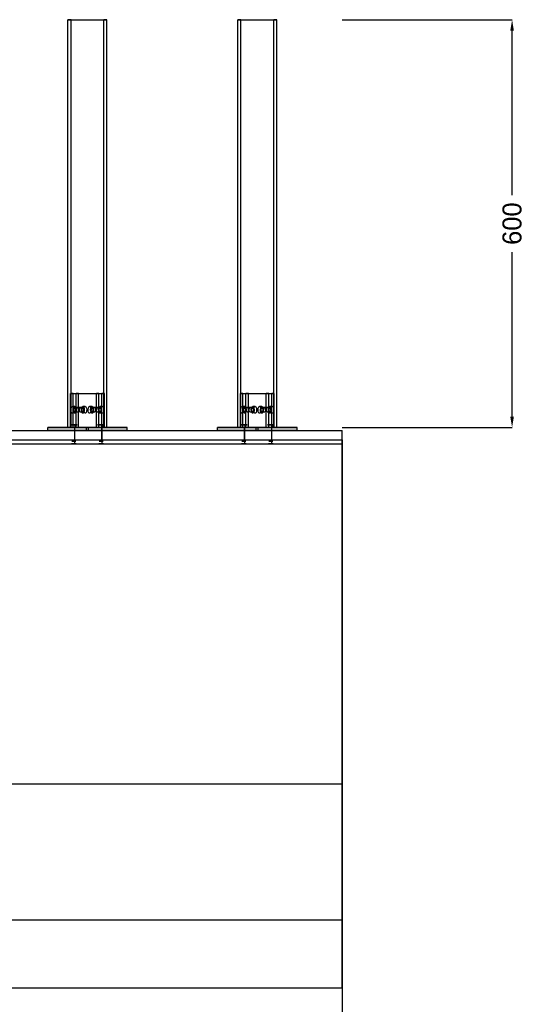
# Model space of a CAD drawing. Header units: millimetres. Extents: x 0 to 5490, y -1212 to 1798.
# Tile 13 of 14: x 3525 to 4268, y -24 to 1424. Entities that reach past the tile are written whole.
import ezdxf

# ---------------------------------------------------------------- set-up
doc = ezdxf.new("R2010")
doc.units = ezdxf.units.MM
doc.layers.add('TI-CONTEXT', color=8, linetype='Continuous')
doc.layers.add('TI-PRODUCT', color=7, linetype='Continuous')
doc.dimstyles.get("Standard").update_dxf_attribs({"dimtxt": 2.5, "dimasz": 2.5, "dimexe": 1.25, "dimexo": 0.625, "dimtad": 1, "dimtxsty": 'Standard', "dimcen": 2.5, "dimazin": 3, "dimtfac": 1, "dimtmove": 0, "dimatfit": 3, "dimarcsym": 0})

# ---------------------------------------------------------------- blocks, each defined once
blk = doc.blocks.new('_CLOSEDFILLED')
at = {"color": 0, "linetype": 'ByBlock'}
blk.add_solid([(-1, 0.164), (0, 0), (-1, -0.164)], dxfattribs=at)
blk = doc.blocks.new('*D0')
for p, q in [((0, 0), (0, -200)), ((4000, 0), (4000, -200)), ((16, -200), (1916, -200)), ((2084, -200), (3984, -200))]:
    blk.add_line(p, q)
at = {"layer": 'Defpoints'}
for p in [(0, 0), (4000, 0), (0, -200)]:
    blk.add_point(p, dxfattribs=at)
at = {"xscale": 16, "yscale": 16, "rotation": 180}
blk.add_blockref('_CLOSEDFILLED', (0, -200), dxfattribs=at)
at = {"xscale": 16, "yscale": 16}
blk.add_blockref('_CLOSEDFILLED', (4000, -200), dxfattribs=at)
at = {"insert": (2000, -200), "char_height": 28, "attachment_point": 5}
blk.add_mtext('4000 *', dxfattribs=at)
blk = doc.blocks.new('*D3')
for p, q in [((4000, 1424), (4250, 1424)), ((4250, 1166), (4250, 1408)), ((4250, 840), (4250, 1082)), ((4000, 824), (4250, 824))]:
    blk.add_line(p, q)
at = {"layer": 'Defpoints'}
for p in [(4000, 1424), (4000, 824), (4250, 824)]:
    blk.add_point(p, dxfattribs=at)
at = {"xscale": 16, "yscale": 16}
for p, rotation in [((4250, 1424), 90), ((4250, 824), 270)]:
    blk.add_blockref('_CLOSEDFILLED', p, dxfattribs=dict(at, rotation=rotation))
at = {"insert": (4250, 1124), "char_height": 28, "attachment_point": 5, "rotation": 90}
blk.add_mtext('600', dxfattribs=at)

msp = doc.modelspace()

# ---------------------------------------------------------------- linework, layer by layer
at = {"layer": 'TI-CONTEXT'}
for points in [[(0, 800), (4000, 800)], [(0, 800), (4000, 800)], [(4000, 300), (4000, 800)], [(4000, 800), (4000, 300)], [(0, 300), (4000, 300)], [(0, 300), (4000, 300)], [(4000, 100), (4000, 300)], [(4000, 300), (4000, 100)], [(0, 100), (4000, 100)], [(0, 100), (4000, 100)], [(4000, 100), (4000, 0)], [(4000, 0), (4000, 100)], [(0, 0), (4000, 0)], [(0, 0), (4000, 0)]]:
    msp.add_lwpolyline(points, dxfattribs=at)
at = {"layer": 'TI-PRODUCT'}
for points in [[(3600.852, 1424), (3596.321, 1424)], [(3596.321, 824), (3596.321, 1424)], [(3596.321, 1424), (3649.148, 1424)], [(3600.852, 824), (3600.852, 1424)], [(3600.852, 1424), (3653.679, 1424)], [(3653.679, 1424), (3649.148, 1424)], [(3649.148, 824), (3649.148, 1424)], [(3653.679, 824), (3653.679, 1424)], [(3850.852, 1424), (3846.321, 1424)], [(3846.321, 824), (3846.321, 1424)], [(3846.321, 1424), (3899.148, 1424)], [(3850.852, 824), (3850.852, 1424)], [(3850.852, 1424), (3903.679, 1424)], [(3903.679, 1424), (3899.148, 1424)], [(3899.148, 824), (3899.148, 1424)], [(3903.679, 824), (3903.679, 1424)], [(3603.716, 874), (3600.091, 874)], [(3600.091, 824), (3600.091, 874)], [(3600.091, 874), (3638.127, 874)], [(3603.716, 824), (3603.716, 874)], [(3603.716, 874), (3641.752, 874)], [(3611.873, 874), (3608.248, 874)], [(3608.248, 824), (3608.248, 874)], [(3608.248, 874), (3646.284, 874)], [(3611.873, 824), (3611.873, 874)], [(3611.873, 874), (3649.909, 874)], [(3638.127, 824), (3638.127, 874)], [(3641.752, 874), (3638.127, 874)], [(3641.752, 824), (3641.752, 874)], [(3646.284, 824), (3646.284, 874)], [(3649.909, 874), (3646.284, 874)], [(3649.909, 824), (3649.909, 874)], [(3853.716, 874), (3850.091, 874)], [(3850.091, 824), (3850.091, 874)], [(3850.091, 874), (3888.127, 874)], [(3853.716, 824), (3853.716, 874)], [(3853.716, 874), (3891.752, 874)], [(3861.873, 874), (3858.248, 874)], [(3858.248, 824), (3858.248, 874)], [(3858.248, 874), (3896.284, 874)], [(3861.873, 824), (3861.873, 874)], [(3861.873, 874), (3899.909, 874)], [(3888.127, 824), (3888.127, 874)], [(3891.752, 874), (3888.127, 874)], [(3891.752, 824), (3891.752, 874)], [(3896.284, 824), (3896.284, 874)], [(3899.909, 874), (3896.284, 874)], [(3899.909, 824), (3899.909, 874)], [(3602.805, 855), (3603.787, 854.427), (3604.544, 852.84), (3604.903, 850.603), (3604.781, 848.227), (3604.206, 846.257), (3603.311, 845.145), (3602.3, 845.145), (3601.404, 846.257), (3600.829, 848.227), (3600.708, 850.603), (3601.066, 852.84), (3601.823, 854.427), (3602.805, 855)], [(3606.43, 855), (3602.805, 855)], [(3606.43, 855), (3607.412, 854.427), (3608.169, 852.84), (3608.528, 850.603), (3608.406, 848.227), (3607.832, 846.257), (3606.936, 845.145), (3605.925, 845.145), (3605.029, 846.257), (3604.455, 848.227), (3604.333, 850.603), (3604.691, 852.84), (3605.448, 854.427), (3606.43, 855)], [(3618.212, 855), (3619.194, 854.427), (3619.951, 852.84), (3620.31, 850.603), (3620.188, 848.227), (3619.614, 846.257), (3618.718, 845.145), (3617.707, 845.145), (3616.811, 846.257), (3616.237, 848.227), (3616.115, 850.603), (3616.473, 852.84), (3617.23, 854.427), (3618.212, 855)], [(3621.838, 855), (3618.212, 855)], [(3621.838, 855), (3622.82, 854.427), (3623.577, 852.84), (3623.935, 850.603), (3623.813, 848.227), (3623.239, 846.257), (3622.343, 845.145), (3621.332, 845.145), (3620.436, 846.257), (3619.862, 848.227), (3619.74, 850.603), (3620.099, 852.84), (3620.856, 854.427), (3621.838, 855)], [(3628.162, 855), (3629.144, 854.427), (3629.901, 852.84), (3630.26, 850.603), (3630.138, 848.227), (3629.564, 846.257), (3628.668, 845.145), (3627.657, 845.145), (3626.761, 846.257), (3626.187, 848.227), (3626.065, 850.603), (3626.423, 852.84), (3627.18, 854.427), (3628.162, 855)], [(3631.788, 855), (3628.162, 855)], [(3631.788, 855), (3632.77, 854.427), (3633.527, 852.84), (3633.885, 850.603), (3633.763, 848.227), (3633.189, 846.257), (3632.293, 845.145), (3631.282, 845.145), (3630.386, 846.257), (3629.812, 848.227), (3629.69, 850.603), (3630.049, 852.84), (3630.806, 854.427), (3631.788, 855)], [(3643.57, 855), (3644.552, 854.427), (3645.309, 852.84), (3645.667, 850.603), (3645.545, 848.227), (3644.971, 846.257), (3644.075, 845.145), (3643.064, 845.145), (3642.168, 846.257), (3641.594, 848.227), (3641.472, 850.603), (3641.831, 852.84), (3642.588, 854.427), (3643.57, 855)], [(3647.195, 855), (3643.57, 855)], [(3647.195, 855), (3648.177, 854.427), (3648.934, 852.84), (3649.292, 850.603), (3649.171, 848.227), (3648.596, 846.257), (3647.7, 845.145), (3646.689, 845.145), (3645.794, 846.257), (3645.219, 848.227), (3645.097, 850.603), (3645.456, 852.84), (3646.213, 854.427), (3647.195, 855)], [(3852.805, 855), (3853.787, 854.427), (3854.544, 852.84), (3854.903, 850.603), (3854.781, 848.227), (3854.206, 846.257), (3853.311, 845.145), (3852.3, 845.145), (3851.404, 846.257), (3850.829, 848.227), (3850.708, 850.603), (3851.066, 852.84), (3851.823, 854.427), (3852.805, 855)], [(3856.43, 855), (3852.805, 855)], [(3856.43, 855), (3857.412, 854.427), (3858.169, 852.84), (3858.528, 850.603), (3858.406, 848.227), (3857.832, 846.257), (3856.936, 845.145), (3855.925, 845.145), (3855.029, 846.257), (3854.455, 848.227), (3854.333, 850.603), (3854.691, 852.84), (3855.448, 854.427), (3856.43, 855)], [(3868.212, 855), (3869.194, 854.427), (3869.951, 852.84), (3870.31, 850.603), (3870.188, 848.227), (3869.614, 846.257), (3868.718, 845.145), (3867.707, 845.145), (3866.811, 846.257), (3866.237, 848.227), (3866.115, 850.603), (3866.473, 852.84), (3867.23, 854.427), (3868.212, 855)], [(3871.838, 855), (3868.212, 855)], [(3871.838, 855), (3872.82, 854.427), (3873.577, 852.84), (3873.935, 850.603), (3873.813, 848.227), (3873.239, 846.257), (3872.343, 845.145), (3871.332, 845.145), (3870.436, 846.257), (3869.862, 848.227), (3869.74, 850.603), (3870.099, 852.84), (3870.856, 854.427), (3871.838, 855)], [(3878.162, 855), (3879.144, 854.427), (3879.901, 852.84), (3880.26, 850.603), (3880.138, 848.227), (3879.564, 846.257), (3878.668, 845.145), (3877.657, 845.145), (3876.761, 846.257), (3876.187, 848.227), (3876.065, 850.603), (3876.423, 852.84), (3877.18, 854.427), (3878.162, 855)], [(3881.788, 855), (3878.162, 855)], [(3881.788, 855), (3882.77, 854.427), (3883.527, 852.84), (3883.885, 850.603), (3883.763, 848.227), (3883.189, 846.257), (3882.293, 845.145), (3881.282, 845.145), (3880.386, 846.257), (3879.812, 848.227), (3879.69, 850.603), (3880.049, 852.84), (3880.806, 854.427), (3881.788, 855)], [(3893.57, 855), (3894.552, 854.427), (3895.309, 852.84), (3895.667, 850.603), (3895.545, 848.227), (3894.971, 846.257), (3894.075, 845.145), (3893.064, 845.145), (3892.168, 846.257), (3891.594, 848.227), (3891.472, 850.603), (3891.831, 852.84), (3892.588, 854.427), (3893.57, 855)], [(3897.195, 855), (3893.57, 855)], [(3897.195, 855), (3898.177, 854.427), (3898.934, 852.84), (3899.292, 850.603), (3899.171, 848.227), (3898.596, 846.257), (3897.7, 845.145), (3896.689, 845.145), (3895.794, 846.257), (3895.219, 848.227), (3895.097, 850.603), (3895.456, 852.84), (3896.213, 854.427), (3897.195, 855)], [(3606.43, 853.5), (3607.23, 852.944), (3607.776, 851.454), (3607.895, 849.502), (3607.548, 847.708), (3606.847, 846.642), (3606.014, 846.642), (3605.313, 847.708), (3604.966, 849.502), (3605.085, 851.454), (3605.631, 852.944), (3606.43, 853.5)], [(3606.43, 853), (3607.176, 852.427), (3607.636, 850.927), (3607.636, 849.073), (3607.176, 847.573), (3606.43, 847), (3605.685, 847.573), (3605.225, 849.073), (3605.225, 850.927), (3605.685, 852.427), (3606.43, 853)], [(3610.056, 853.5), (3606.43, 853.5)], [(3618.212, 853), (3606.43, 853)], [(3610.056, 853.5), (3610.855, 852.944), (3611.401, 851.454), (3611.52, 849.502), (3611.174, 847.708), (3610.472, 846.642), (3609.639, 846.642), (3608.938, 847.708), (3608.592, 849.502), (3608.71, 851.454), (3609.256, 852.944), (3610.056, 853.5)], [(3610.056, 853.5), (3610.855, 852.944), (3611.401, 851.454), (3611.52, 849.502), (3611.174, 847.708), (3610.472, 846.642), (3609.639, 846.642), (3608.938, 847.708), (3608.592, 849.502), (3608.71, 851.454), (3609.256, 852.944), (3610.056, 853.5)], [(3614.587, 853.5), (3610.056, 853.5)], [(3614.587, 853.5), (3615.387, 852.944), (3615.933, 851.454), (3616.051, 849.502), (3615.705, 847.708), (3615.004, 846.642), (3614.17, 846.642), (3613.469, 847.708), (3613.123, 849.502), (3613.242, 851.454), (3613.788, 852.944), (3614.587, 853.5)], [(3614.587, 853.5), (3615.387, 852.944), (3615.933, 851.454), (3616.051, 849.502), (3615.705, 847.708), (3615.004, 846.642), (3614.17, 846.642), (3613.469, 847.708), (3613.123, 849.502), (3613.242, 851.454), (3613.788, 852.944), (3614.587, 853.5)], [(3618.212, 853.5), (3614.587, 853.5)], [(3618.212, 853.5), (3619.012, 852.944), (3619.558, 851.454), (3619.677, 849.502), (3619.33, 847.708), (3618.629, 846.642), (3617.796, 846.642), (3617.095, 847.708), (3616.748, 849.502), (3616.867, 851.454), (3617.413, 852.944), (3618.212, 853.5)], [(3618.212, 853), (3618.958, 852.427), (3619.418, 850.927), (3619.418, 849.073), (3618.958, 847.573), (3618.212, 847), (3617.467, 847.573), (3617.007, 849.073), (3617.007, 850.927), (3617.467, 852.427), (3618.212, 853)], [(3631.788, 853.5), (3632.587, 852.944), (3633.133, 851.454), (3633.252, 849.502), (3632.905, 847.708), (3632.204, 846.642), (3631.371, 846.642), (3630.67, 847.708), (3630.323, 849.502), (3630.442, 851.454), (3630.988, 852.944), (3631.788, 853.5)], [(3631.788, 853), (3632.533, 852.427), (3632.993, 850.927), (3632.993, 849.073), (3632.533, 847.573), (3631.788, 847), (3631.042, 847.573), (3630.582, 849.073), (3630.582, 850.927), (3631.042, 852.427), (3631.788, 853)], [(3635.413, 853.5), (3631.788, 853.5)], [(3643.57, 853), (3631.788, 853)], [(3635.413, 853.5), (3636.212, 852.944), (3636.758, 851.454), (3636.877, 849.502), (3636.531, 847.708), (3635.83, 846.642), (3634.996, 846.642), (3634.295, 847.708), (3633.949, 849.502), (3634.067, 851.454), (3634.613, 852.944), (3635.413, 853.5)], [(3635.413, 853.5), (3636.212, 852.944), (3636.758, 851.454), (3636.877, 849.502), (3636.531, 847.708), (3635.83, 846.642), (3634.996, 846.642), (3634.295, 847.708), (3633.949, 849.502), (3634.067, 851.454), (3634.613, 852.944), (3635.413, 853.5)], [(3639.944, 853.5), (3635.413, 853.5)], [(3639.944, 853.5), (3640.744, 852.944), (3641.29, 851.454), (3641.408, 849.502), (3641.062, 847.708), (3640.361, 846.642), (3639.528, 846.642), (3638.826, 847.708), (3638.48, 849.502), (3638.599, 851.454), (3639.145, 852.944), (3639.944, 853.5)], [(3639.944, 853.5), (3640.744, 852.944), (3641.29, 851.454), (3641.408, 849.502), (3641.062, 847.708), (3640.361, 846.642), (3639.528, 846.642), (3638.826, 847.708), (3638.48, 849.502), (3638.599, 851.454), (3639.145, 852.944), (3639.944, 853.5)], [(3643.57, 853.5), (3639.944, 853.5)], [(3643.57, 853.5), (3644.369, 852.944), (3644.915, 851.454), (3645.034, 849.502), (3644.687, 847.708), (3643.986, 846.642), (3643.153, 846.642), (3642.452, 847.708), (3642.105, 849.502), (3642.224, 851.454), (3642.77, 852.944), (3643.57, 853.5)], [(3643.57, 853), (3644.315, 852.427), (3644.775, 850.927), (3644.775, 849.073), (3644.315, 847.573), (3643.57, 847), (3642.824, 847.573), (3642.364, 849.073), (3642.364, 850.927), (3642.824, 852.427), (3643.57, 853)], [(3856.43, 853.5), (3857.23, 852.944), (3857.776, 851.454), (3857.895, 849.502), (3857.548, 847.708), (3856.847, 846.642), (3856.014, 846.642), (3855.313, 847.708), (3854.966, 849.502), (3855.085, 851.454), (3855.631, 852.944), (3856.43, 853.5)], [(3856.43, 853), (3857.176, 852.427), (3857.636, 850.927), (3857.636, 849.073), (3857.176, 847.573), (3856.43, 847), (3855.685, 847.573), (3855.225, 849.073), (3855.225, 850.927), (3855.685, 852.427), (3856.43, 853)], [(3860.056, 853.5), (3856.43, 853.5)], [(3868.212, 853), (3856.43, 853)], [(3860.056, 853.5), (3860.855, 852.944), (3861.401, 851.454), (3861.52, 849.502), (3861.174, 847.708), (3860.472, 846.642), (3859.639, 846.642), (3858.938, 847.708), (3858.592, 849.502), (3858.71, 851.454), (3859.256, 852.944), (3860.056, 853.5)], [(3860.056, 853.5), (3860.855, 852.944), (3861.401, 851.454), (3861.52, 849.502), (3861.174, 847.708), (3860.472, 846.642), (3859.639, 846.642), (3858.938, 847.708), (3858.592, 849.502), (3858.71, 851.454), (3859.256, 852.944), (3860.056, 853.5)], [(3864.587, 853.5), (3860.056, 853.5)], [(3864.587, 853.5), (3865.387, 852.944), (3865.933, 851.454), (3866.051, 849.502), (3865.705, 847.708), (3865.004, 846.642), (3864.17, 846.642), (3863.469, 847.708), (3863.123, 849.502), (3863.242, 851.454), (3863.788, 852.944), (3864.587, 853.5)], [(3864.587, 853.5), (3865.387, 852.944), (3865.933, 851.454), (3866.051, 849.502), (3865.705, 847.708), (3865.004, 846.642), (3864.17, 846.642), (3863.469, 847.708), (3863.123, 849.502), (3863.242, 851.454), (3863.788, 852.944), (3864.587, 853.5)], [(3868.212, 853.5), (3864.587, 853.5)], [(3868.212, 853.5), (3869.012, 852.944), (3869.558, 851.454), (3869.677, 849.502), (3869.33, 847.708), (3868.629, 846.642), (3867.796, 846.642), (3867.095, 847.708), (3866.748, 849.502), (3866.867, 851.454), (3867.413, 852.944), (3868.212, 853.5)], [(3868.212, 853), (3868.958, 852.427), (3869.418, 850.927), (3869.418, 849.073), (3868.958, 847.573), (3868.212, 847), (3867.467, 847.573), (3867.007, 849.073), (3867.007, 850.927), (3867.467, 852.427), (3868.212, 853)], [(3881.788, 853.5), (3882.587, 852.944), (3883.133, 851.454), (3883.252, 849.502), (3882.905, 847.708), (3882.204, 846.642), (3881.371, 846.642), (3880.67, 847.708), (3880.323, 849.502), (3880.442, 851.454), (3880.988, 852.944), (3881.788, 853.5)], [(3881.788, 853), (3882.533, 852.427), (3882.993, 850.927), (3882.993, 849.073), (3882.533, 847.573), (3881.788, 847), (3881.042, 847.573), (3880.582, 849.073), (3880.582, 850.927), (3881.042, 852.427), (3881.788, 853)], [(3885.413, 853.5), (3881.788, 853.5)], [(3893.57, 853), (3881.788, 853)], [(3885.413, 853.5), (3886.212, 852.944), (3886.758, 851.454), (3886.877, 849.502), (3886.531, 847.708), (3885.83, 846.642), (3884.996, 846.642), (3884.295, 847.708), (3883.949, 849.502), (3884.067, 851.454), (3884.613, 852.944), (3885.413, 853.5)], [(3885.413, 853.5), (3886.212, 852.944), (3886.758, 851.454), (3886.877, 849.502), (3886.531, 847.708), (3885.83, 846.642), (3884.996, 846.642), (3884.295, 847.708), (3883.949, 849.502), (3884.067, 851.454), (3884.613, 852.944), (3885.413, 853.5)], [(3889.944, 853.5), (3885.413, 853.5)], [(3889.944, 853.5), (3890.744, 852.944), (3891.29, 851.454), (3891.408, 849.502), (3891.062, 847.708), (3890.361, 846.642), (3889.528, 846.642), (3888.826, 847.708), (3888.48, 849.502), (3888.599, 851.454), (3889.145, 852.944), (3889.944, 853.5)], [(3889.944, 853.5), (3890.744, 852.944), (3891.29, 851.454), (3891.408, 849.502), (3891.062, 847.708), (3890.361, 846.642), (3889.528, 846.642), (3888.826, 847.708), (3888.48, 849.502), (3888.599, 851.454), (3889.145, 852.944), (3889.944, 853.5)], [(3893.57, 853.5), (3889.944, 853.5)], [(3893.57, 853.5), (3894.369, 852.944), (3894.915, 851.454), (3895.034, 849.502), (3894.687, 847.708), (3893.986, 846.642), (3893.153, 846.642), (3892.452, 847.708), (3892.105, 849.502), (3892.224, 851.454), (3892.77, 852.944), (3893.57, 853.5)], [(3893.57, 853), (3894.315, 852.427), (3894.775, 850.927), (3894.775, 849.073), (3894.315, 847.573), (3893.57, 847), (3892.824, 847.573), (3892.364, 849.073), (3892.364, 850.927), (3892.824, 852.427), (3893.57, 853)], [(3607.113, 828), (3604.765, 828), (3602.471, 828), (3600.756, 828), (3600.014, 828), (3600.413, 828), (3601.864, 828), (3604.033, 828), (3606.423, 828), (3608.488, 828), (3609.753, 828), (3609.93, 828), (3608.977, 828), (3607.113, 828)], [(3607.113, 824), (3607.113, 828)], [(3647.113, 828), (3644.765, 828), (3642.471, 828), (3640.756, 828), (3640.014, 828), (3640.413, 828), (3641.864, 828), (3644.033, 828), (3646.423, 828), (3648.488, 828), (3649.753, 828), (3649.93, 828), (3648.977, 828), (3647.113, 828)], [(3647.113, 824), (3647.113, 828)], [(3857.113, 828), (3854.765, 828), (3852.471, 828), (3850.756, 828), (3850.014, 828), (3850.413, 828), (3851.864, 828), (3854.033, 828), (3856.423, 828), (3858.488, 828), (3859.753, 828), (3859.93, 828), (3858.977, 828), (3857.113, 828)], [(3857.113, 824), (3857.113, 828)], [(3897.113, 828), (3894.765, 828), (3892.471, 828), (3890.756, 828), (3890.014, 828), (3890.413, 828), (3891.864, 828), (3894.033, 828), (3896.423, 828), (3898.488, 828), (3899.753, 828), (3899.93, 828), (3898.977, 828), (3897.113, 828)], [(3897.113, 824), (3897.113, 828)], [(0, 820), (4000, 820)], [(0, 820), (4000, 820)], [(3566.473, 820), (3566.473, 824)], [(3566.473, 824), (3623.527, 824)], [(3626.473, 824), (3566.473, 824)], [(3566.473, 820), (3623.527, 820)], [(3626.473, 820), (3566.473, 820)], [(3600.852, 824), (3596.321, 824)], [(3596.321, 824), (3649.148, 824)], [(3607.113, 824), (3604.765, 824), (3602.471, 824), (3600.756, 824), (3600.014, 824), (3600.413, 824), (3601.864, 824), (3604.033, 824), (3606.423, 824), (3608.488, 824), (3609.753, 824), (3609.93, 824), (3608.977, 824), (3607.113, 824)], [(3603.716, 824), (3600.091, 824)], [(3600.091, 824), (3638.127, 824)], [(3600.852, 824), (3653.679, 824)], [(3606.479, 824), (3604.529, 824), (3602.729, 824), (3601.65, 824), (3601.634, 824), (3602.687, 824), (3604.474, 824), (3606.429, 824), (3607.929, 824), (3608.5, 824), (3607.959, 824), (3606.479, 824)], [(3606.479, 820), (3604.529, 820), (3602.729, 820), (3601.65, 820), (3601.634, 820), (3602.687, 820), (3604.474, 820), (3606.429, 820), (3607.929, 820), (3608.5, 820), (3607.959, 820), (3606.479, 820)], [(3606.479, 820), (3604.529, 820), (3602.729, 820), (3601.65, 820), (3601.634, 820), (3602.687, 820), (3604.474, 820), (3606.429, 820), (3607.929, 820), (3608.5, 820), (3607.959, 820), (3606.479, 820)], [(3606.268, 824), (3604.428, 824), (3602.806, 824), (3602.022, 824), (3602.376, 824), (3603.732, 824), (3605.572, 824), (3607.194, 824), (3607.978, 824), (3607.624, 824), (3606.268, 824)], [(3603.716, 824), (3641.752, 824)], [(3606.268, 804), (3606.268, 824)], [(3606.479, 820), (3606.479, 824)], [(3606.479, 800), (3606.479, 820)], [(3611.873, 824), (3608.248, 824)], [(3608.248, 824), (3646.284, 824)], [(3611.873, 824), (3649.909, 824)], [(3623.527, 820), (3623.527, 824)], [(3623.527, 824), (3683.527, 824)], [(3623.527, 820), (3683.527, 820)], [(3626.473, 820), (3626.473, 824)], [(3683.527, 824), (3626.473, 824)], [(3683.527, 820), (3626.473, 820)], [(3641.752, 824), (3638.127, 824)], [(3647.113, 824), (3644.765, 824), (3642.471, 824), (3640.756, 824), (3640.014, 824), (3640.413, 824), (3641.864, 824), (3644.033, 824), (3646.423, 824), (3648.488, 824), (3649.753, 824), (3649.93, 824), (3648.977, 824), (3647.113, 824)], [(3646.479, 824), (3644.529, 824), (3642.729, 824), (3641.65, 824), (3641.634, 824), (3642.687, 824), (3644.474, 824), (3646.429, 824), (3647.929, 824), (3648.5, 824), (3647.959, 824), (3646.479, 824)], [(3646.479, 820), (3644.529, 820), (3642.729, 820), (3641.65, 820), (3641.634, 820), (3642.687, 820), (3644.474, 820), (3646.429, 820), (3647.929, 820), (3648.5, 820), (3647.959, 820), (3646.479, 820)], [(3646.479, 820), (3644.529, 820), (3642.729, 820), (3641.65, 820), (3641.634, 820), (3642.687, 820), (3644.474, 820), (3646.429, 820), (3647.929, 820), (3648.5, 820), (3647.959, 820), (3646.479, 820)], [(3646.268, 824), (3644.428, 824), (3642.806, 824), (3642.022, 824), (3642.376, 824), (3643.732, 824), (3645.572, 824), (3647.194, 824), (3647.978, 824), (3647.624, 824), (3646.268, 824)], [(3646.268, 804), (3646.268, 824)], [(3649.909, 824), (3646.284, 824)], [(3646.479, 820), (3646.479, 824)], [(3646.479, 800), (3646.479, 820)], [(3653.679, 824), (3649.148, 824)], [(3683.527, 820), (3683.527, 824)], [(3816.473, 820), (3816.473, 824)], [(3816.473, 824), (3873.527, 824)], [(3876.473, 824), (3816.473, 824)], [(3816.473, 820), (3873.527, 820)], [(3876.473, 820), (3816.473, 820)], [(3850.852, 824), (3846.321, 824)], [(3846.321, 824), (3899.148, 824)], [(3857.113, 824), (3854.765, 824), (3852.471, 824), (3850.756, 824), (3850.014, 824), (3850.413, 824), (3851.864, 824), (3854.033, 824), (3856.423, 824), (3858.488, 824), (3859.753, 824), (3859.93, 824), (3858.977, 824), (3857.113, 824)], [(3853.716, 824), (3850.091, 824)], [(3850.091, 824), (3888.127, 824)], [(3850.852, 824), (3903.679, 824)], [(3856.479, 824), (3854.529, 824), (3852.729, 824), (3851.65, 824), (3851.634, 824), (3852.687, 824), (3854.474, 824), (3856.429, 824), (3857.929, 824), (3858.5, 824), (3857.959, 824), (3856.479, 824)], [(3856.479, 820), (3854.529, 820), (3852.729, 820), (3851.65, 820), (3851.634, 820), (3852.687, 820), (3854.474, 820), (3856.429, 820), (3857.929, 820), (3858.5, 820), (3857.959, 820), (3856.479, 820)], [(3856.479, 820), (3854.529, 820), (3852.729, 820), (3851.65, 820), (3851.634, 820), (3852.687, 820), (3854.474, 820), (3856.429, 820), (3857.929, 820), (3858.5, 820), (3857.959, 820), (3856.479, 820)], [(3856.268, 824), (3854.428, 824), (3852.806, 824), (3852.022, 824), (3852.376, 824), (3853.732, 824), (3855.572, 824), (3857.194, 824), (3857.978, 824), (3857.624, 824), (3856.268, 824)], [(3853.716, 824), (3891.752, 824)], [(3856.268, 804), (3856.268, 824)], [(3856.479, 820), (3856.479, 824)], [(3856.479, 800), (3856.479, 820)], [(3861.873, 824), (3858.248, 824)], [(3858.248, 824), (3896.284, 824)], [(3861.873, 824), (3899.909, 824)], [(3873.527, 820), (3873.527, 824)], [(3873.527, 824), (3933.527, 824)], [(3873.527, 820), (3933.527, 820)], [(3876.473, 820), (3876.473, 824)], [(3933.527, 824), (3876.473, 824)], [(3933.527, 820), (3876.473, 820)], [(3891.752, 824), (3888.127, 824)], [(3897.113, 824), (3894.765, 824), (3892.471, 824), (3890.756, 824), (3890.014, 824), (3890.413, 824), (3891.864, 824), (3894.033, 824), (3896.423, 824), (3898.488, 824), (3899.753, 824), (3899.93, 824), (3898.977, 824), (3897.113, 824)], [(3896.479, 824), (3894.529, 824), (3892.729, 824), (3891.65, 824), (3891.634, 824), (3892.687, 824), (3894.474, 824), (3896.429, 824), (3897.929, 824), (3898.5, 824), (3897.959, 824), (3896.479, 824)], [(3896.479, 820), (3894.529, 820), (3892.729, 820), (3891.65, 820), (3891.634, 820), (3892.687, 820), (3894.474, 820), (3896.429, 820), (3897.929, 820), (3898.5, 820), (3897.959, 820), (3896.479, 820)], [(3896.479, 820), (3894.529, 820), (3892.729, 820), (3891.65, 820), (3891.634, 820), (3892.687, 820), (3894.474, 820), (3896.429, 820), (3897.929, 820), (3898.5, 820), (3897.959, 820), (3896.479, 820)], [(3896.268, 824), (3894.428, 824), (3892.806, 824), (3892.022, 824), (3892.376, 824), (3893.732, 824), (3895.572, 824), (3897.194, 824), (3897.978, 824), (3897.624, 824), (3896.268, 824)], [(3896.268, 804), (3896.268, 824)], [(3899.909, 824), (3896.284, 824)], [(3896.479, 820), (3896.479, 824)], [(3896.479, 800), (3896.479, 820)], [(3903.679, 824), (3899.148, 824)], [(3933.527, 820), (3933.527, 824)], [(4000, 800), (4000, 820)], [(4000, 800), (4000, 820)], [(0, 806), (4000, 806)], [(0, 806), (4000, 806)], [(0, 806), (4000, 806)], [(0, 806), (4000, 806)], [(0, 806), (4000, 806)], [(0, 806), (4000, 806)], [(0, 806), (4000, 806)], [(0, 806), (4000, 806)], [(0, 800), (4000, 800)], [(0, 800), (4000, 800)], [(0, 800), (4000, 800)], [(0, 800), (4000, 800)], [(0, 800), (4000, 800)], [(0, 800), (4000, 800)], [(0, 800), (4000, 800)], [(0, 800), (4000, 800)], [(0, 800), (4000, 800)], [(0, 800), (4000, 800)], [(3606.479, 800), (3604.529, 800), (3602.729, 800), (3601.65, 800), (3601.634, 800), (3602.687, 800), (3604.474, 800), (3606.429, 800), (3607.929, 800), (3608.5, 800), (3607.959, 800), (3606.479, 800)], [(3606.268, 804), (3604.428, 804), (3602.806, 804), (3602.022, 804), (3602.376, 804), (3603.732, 804), (3605.572, 804), (3607.194, 804), (3607.978, 804), (3607.624, 804), (3606.268, 804)], [(3646.479, 800), (3644.529, 800), (3642.729, 800), (3641.65, 800), (3641.634, 800), (3642.687, 800), (3644.474, 800), (3646.429, 800), (3647.929, 800), (3648.5, 800), (3647.959, 800), (3646.479, 800)], [(3646.268, 804), (3644.428, 804), (3642.806, 804), (3642.022, 804), (3642.376, 804), (3643.732, 804), (3645.572, 804), (3647.194, 804), (3647.978, 804), (3647.624, 804), (3646.268, 804)], [(3856.479, 800), (3854.529, 800), (3852.729, 800), (3851.65, 800), (3851.634, 800), (3852.687, 800), (3854.474, 800), (3856.429, 800), (3857.929, 800), (3858.5, 800), (3857.959, 800), (3856.479, 800)], [(3856.268, 804), (3854.428, 804), (3852.806, 804), (3852.022, 804), (3852.376, 804), (3853.732, 804), (3855.572, 804), (3857.194, 804), (3857.978, 804), (3857.624, 804), (3856.268, 804)], [(3896.479, 800), (3894.529, 800), (3892.729, 800), (3891.65, 800), (3891.634, 800), (3892.687, 800), (3894.474, 800), (3896.429, 800), (3897.929, 800), (3898.5, 800), (3897.959, 800), (3896.479, 800)], [(3896.268, 804), (3894.428, 804), (3892.806, 804), (3892.022, 804), (3892.376, 804), (3893.732, 804), (3895.572, 804), (3897.194, 804), (3897.978, 804), (3897.624, 804), (3896.268, 804)], [(4000, 806), (4000, 800)], [(4000, 800), (4000, 806)], [(4000, 806), (4000, 800)], [(4000, 800), (4000, 806)], [(4000, 806), (4000, 800)], [(4000, 800), (4000, 806)], [(4000, 806), (4000, 800)], [(4000, 800), (4000, 806)]]:
    msp.add_lwpolyline(points, dxfattribs=at)

# ---------------------------------------------------------------- dimensions: what is measured, and where the dimension line sits
dim = msp.add_linear_dim(base=(4250, 824), p1=(4000, 824), p2=(4000, 1424), angle=90, dimstyle='Standard', override={"dimtxt": 28, "dimasz": 16, "dimgap": 10})
dim.commit()
dim.dimension.update_dxf_attribs({"geometry": '*D3', "text_midpoint": (4250, 1124)})
dim = msp.add_linear_dim(base=(0, -200), p1=(0, 0), p2=(4000, 0), text='<> *', dimstyle='Standard', override={"dimtxt": 28, "dimasz": 16, "dimgap": 10})
dim.commit()
dim.dimension.update_dxf_attribs({"geometry": '*D0', "text_midpoint": (2000, -200)})

doc.saveas('drawing.dxf')
